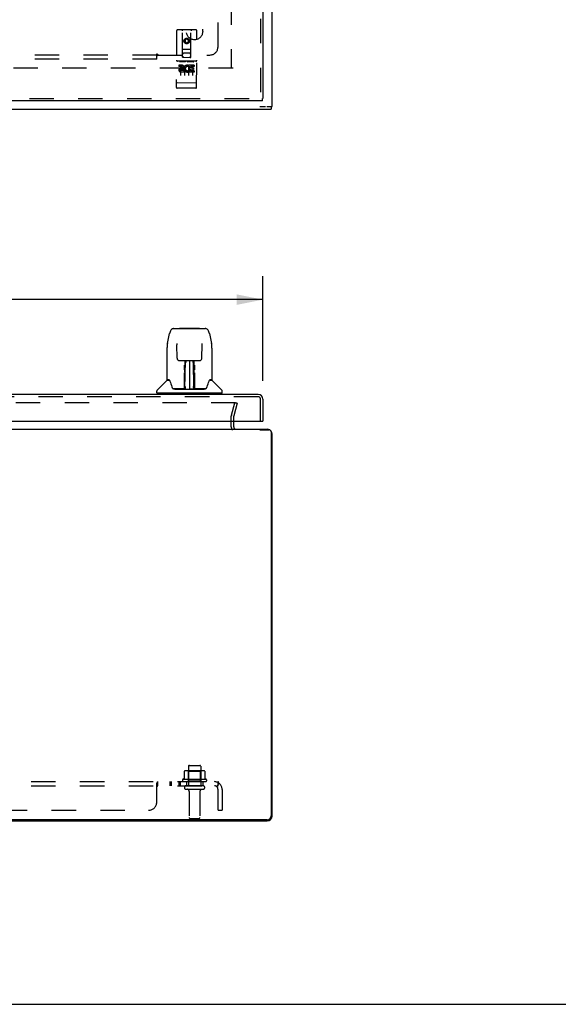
# Model space of a CAD drawing. Header units: inches. Extents: x 0 to 136, y 0 to 88.
# Tile 3 of 14: x 51 to 68, y 0 to 30. Entities that reach past the tile are written whole.
import ezdxf

# ---------------------------------------------------------------- set-up
doc = ezdxf.new("R2010")
doc.units = ezdxf.units.IN
doc.header["$LTSCALE"] = 7.48
doc.header["$MEASUREMENT"] = 0
doc.linetypes.add('HIDDEN', pattern=[0.2, 0.1, -0.1])
doc.layers.get('0').update_dxf_attribs({"linetype": 'CONTINUOUS'})
for name, color, linetype in [('DEFAULT_2', 8, 'HIDDEN'), ('DIMENSIONS', 7, 'CONTINUOUS'), ('DOOR_ASSEMBLY', 7, 'CONTINUOUS'), ('SUBPANEL', 7, 'CONTINUOUS')]:
    doc.layers.add(name, color=color, linetype=linetype)
doc.styles.get("Standard").update_dxf_attribs({"font": 'arial.ttf'})
doc.dimstyles.new('DIMSTYLE_1', dxfattribs={"dimtxt": 0.6, "dimasz": 0.8, "dimexe": 0.09, "dimexo": 0.07, "dimgap": 0.0375, "dimtad": 0, "dimtih": 1, "dimtoh": 1, "dimzin": 4, "dimdsep": 46, "dimtxsty": 'Standard', "dimblk": '_FILLED', "dimblk1": '_FILLED', "dimblk2": '_FILLED', "dimcen": 0.09, "dimadec": 3, "dimazin": 1, "dimtfac": 1, "dimtdec": 3, "dimtofl": 0, "dimtmove": 0, "dimatfit": 3, "dimldrblk": '_FILLED', "dimfxl": 0, "dimtolj": 1, "dimtzin": 4, "dimarcsym": 0})

# ---------------------------------------------------------------- blocks, each defined once
blk = doc.blocks.new('_FILLED')
at = {"color": 0, "linetype": 'ByBlock'}
blk.add_solid([(0, 0), (-1, 0.2), (-1, -0.2)], dxfattribs=at)
blk = doc.blocks.new('*D6')
at = {"layer": 'DIMENSIONS', "color": 2, "linetype": 'Continuous'}
for p, q in [((34.876, 19.105), (34.876, 22.312)), ((58.501, 19.105), (58.501, 22.312)), ((34.876, 21.592), (43.968, 21.592)), ((58.501, 21.592), (49.409, 21.592))]:
    blk.add_line(p, q, dxfattribs=at)
at = {"layer": 'DIMENSIONS', "color": 2, "linetype": 'Continuous', "xscale": 0.8, "yscale": 0.8, "zscale": 0.8, "rotation": 180}
blk.add_blockref('_FILLED', (34.876, 21.592), dxfattribs=at)
at = {"layer": 'DIMENSIONS', "color": 2, "linetype": 'Continuous', "xscale": 0.8, "yscale": 0.8, "zscale": 0.8}
blk.add_blockref('_FILLED', (58.501, 21.592), dxfattribs=at)
at = {"layer": 'DIMENSIONS', "color": 2, "linetype": 'Continuous', "insert": (46.688, 21.892), "char_height": 0.6, "width": 4.84015, "attachment_point": 2, "line_spacing_factor": 0.9}
blk.add_mtext('23.63 DOOR', dxfattribs=at)

msp = doc.modelspace()

# ---------------------------------------------------------------- linework, layer by layer
at = {"color": 3, "linetype": 'Continuous'}
for p, q in [((58.781, 27.506), (58.781, 63.356)), ((34.806, 27.431), (58.756, 27.431)), ((57.606, 17.692), (57.606, 17.865)), ((34.926, 17.622), (58.636, 17.622)), ((58.403, 17.602), (58.696, 17.602)), ((58.756, 17.542), (58.756, 5.777)), ((58.781, 5.767), (58.781, 17.477)), ((34.926, 5.622), (58.636, 5.622)), ((58.631, 5.652), (34.931, 5.652))]:
    msp.add_line(p, q, dxfattribs=at)
at = {"color": 7, "linetype": 'Continuous'}
for p, q in [((58.403, 27.506), (58.585, 27.506)), ((58.626, 27.506), (58.781, 27.506)), ((58.756, 27.506), (58.756, 27.431)), ((58.41, 17.602), (58.41, 17.622)), ((0, 0), (136, 0))]:
    msp.add_line(p, q, dxfattribs=at)
at = {"color": 3, "linetype": 'Continuous'}
for centre, radius, start, end in [((57.676, 17.692), 0.07, 180, 270), ((58.636, 17.477), 0.145, 57.5148, 90), ((58.696, 17.542), 0.06, 0, 90), ((58.636, 17.477), 0.145, 0, 37.1018), ((58.631, 5.777), 0.125, 270, 360), ((58.636, 5.767), 0.145, 270, 360)]:
    msp.add_arc(centre, radius, start, end, dxfattribs=at)
at = {"layer": 'DEFAULT_2', "color": 8, "linetype": 'HIDDEN'}
for p, q in [((57.531, 62.178), (57.531, 28.684)), ((57.586, 28.681), (35.976, 28.681)), ((57.664, 18.435), (35.899, 18.435)), ((57.535, 18.05), (57.638, 18.435)), ((57.711, 18.415), (57.608, 18.031)), ((57.711, 18.415), (57.638, 18.435)), ((57.531, 17.692), (57.531, 18.021)), ((57.606, 17.865), (57.606, 18.021)), ((56.219, 7.292), (56.219, 6.697)), ((56.249, 7.322), (56.564, 7.322)), ((56.594, 7.292), (56.594, 6.697)), ((56.088, 7.137), (56.088, 6.919)), ((56.662, 7.158), (56.151, 7.158)), ((56.223, 7.138), (56.203, 7.158)), ((56.59, 7.138), (56.223, 7.138)), ((56.223, 6.842), (56.223, 7.138)), ((56.59, 7.138), (56.61, 7.158)), ((56.59, 6.842), (56.59, 7.138)), ((56.725, 7.137), (56.725, 6.919)), ((56.762, 6.892), (56.051, 6.892)), ((56.072, 6.822), (56.741, 6.822)), ((56.664, 6.697), (56.149, 6.697)), ((56.223, 6.842), (56.203, 6.822)), ((56.59, 6.842), (56.223, 6.842)), ((56.59, 6.842), (56.61, 6.822)), ((56.664, 6.587), (56.149, 6.587)), ((56.241, 6.525), (56.241, 5.727)), ((56.571, 6.525), (56.571, 5.727)), ((56.271, 5.697), (56.541, 5.697))]:
    msp.add_line(p, q, dxfattribs=at)
for points in [[(57.664, 18.435), (57.666, 18.435), (57.668, 18.434), (57.669, 18.434), (57.671, 18.433), (57.673, 18.433), (57.674, 18.432), (57.676, 18.431), (57.677, 18.43), (57.678, 18.429), (57.68, 18.427), (57.681, 18.426), (57.682, 18.424), (57.682, 18.423), (57.683, 18.421), (57.683, 18.419), (57.684, 18.418), (57.684, 18.416), (57.684, 18.415)], [(57.684, 18.415), (57.684, 18.414), (57.684, 18.412), (57.683, 18.411)], [(56.094, 7.146), (56.092, 7.145), (56.091, 7.144), (56.09, 7.143), (56.089, 7.142), (56.088, 7.14), (56.088, 7.138), (56.088, 7.137)], [(56.719, 7.146), (56.721, 7.145), (56.722, 7.144), (56.723, 7.143), (56.724, 7.142), (56.725, 7.14), (56.725, 7.138), (56.725, 7.137)], [(56.088, 6.919), (56.088, 6.917), (56.087, 6.916), (56.087, 6.915), (56.087, 6.914), (56.086, 6.914), (56.086, 6.913), (56.086, 6.913), (56.085, 6.912), (56.085, 6.912), (56.085, 6.912), (56.084, 6.911), (56.084, 6.911), (56.084, 6.911), (56.083, 6.911), (56.083, 6.91), (56.083, 6.91), (56.083, 6.91), (56.082, 6.91)], [(56.731, 6.91), (56.73, 6.91), (56.73, 6.91), (56.73, 6.91), (56.73, 6.911), (56.729, 6.911), (56.729, 6.911), (56.729, 6.911), (56.728, 6.912), (56.728, 6.912), (56.728, 6.912), (56.727, 6.913), (56.727, 6.913), (56.727, 6.914), (56.726, 6.914), (56.726, 6.915), (56.726, 6.916), (56.725, 6.917), (56.725, 6.919)]]:
    msp.add_lwpolyline(points, dxfattribs=at)
for centre, radius, start, end in [((57.646, 18.021), 0.115, 165, 180), ((57.646, 18.021), 0.04, 165, 180), ((57.676, 17.692), 0.145, 180, 223.5261), ((56.249, 7.292), 0.03, 90, 180), ((56.564, 7.292), 0.03, 0, 90), ((56.151, 7.017), 0.141, 90, 113.95), ((56.662, 7.017), 0.141, 66.05, 90), ((56.072, 6.861), 0.0384, 124.4497, 270), ((56.406, 6.292), 0.698, 117.6814, 120.6631), ((56.149, 6.642), 0.055, 90, 270), ((56.664, 6.642), 0.055, 270, 90), ((56.406, 6.292), 0.698, 59.3369, 62.3186), ((56.741, 6.861), 0.0384, 270, 55.5503), ((56.179, 6.525), 0.0625, 0, 90), ((56.634, 6.525), 0.0625, 90, 180), ((56.271, 5.727), 0.03, 180, 270), ((56.541, 5.727), 0.03, 270, 360)]:
    msp.add_arc(centre, radius, start, end, dxfattribs=at)
at = {"layer": 'DOOR_ASSEMBLY', "color": 8, "linetype": 'HIDDEN'}
for p, q in [((58.426, 63.106), (58.426, 27.756)), ((56.038, 29.018), (56.12, 43.651)), ((56.288, 29.016), (56.37, 43.65)), ((55.855, 29.829), (55.846, 28.104)), ((56.451, 29.855), (55.886, 29.858)), ((56.037, 29.018), (56.038, 29.828)), ((56.167, 29.589), (56.104, 29.554)), ((56.167, 29.578), (56.114, 29.548)), ((56.229, 29.553), (56.167, 29.589)), ((56.167, 29.589), (56.167, 29.578)), ((56.219, 29.547), (56.167, 29.578)), ((56.29, 29.016), (56.298, 29.826)), ((56.471, 28.1), (56.48, 29.825)), ((56.037, 29.268), (56.292, 29.266)), ((56.104, 29.554), (56.114, 29.548)), ((56.104, 29.554), (56.104, 29.481)), ((56.104, 29.481), (56.114, 29.487)), ((56.104, 29.481), (56.166, 29.445)), ((56.114, 29.548), (56.114, 29.487)), ((56.114, 29.487), (56.166, 29.457)), ((56.166, 29.457), (56.219, 29.487)), ((56.166, 29.445), (56.229, 29.481)), ((56.166, 29.445), (56.166, 29.457)), ((56.229, 29.553), (56.219, 29.547)), ((56.219, 29.487), (56.219, 29.547)), ((56.229, 29.481), (56.219, 29.487)), ((56.229, 29.481), (56.229, 29.553)), ((56.037, 29.018), (56.058, 29.018)), ((56.058, 29.018), (56.268, 29.016)), ((56.249, 29.141), (56.079, 29.142)), ((56.268, 29.016), (56.29, 29.016)), ((56.445, 28.898), (55.88, 28.902)), ((56.018, 28.779), (55.925, 28.779)), ((55.925, 28.779), (55.925, 28.737)), ((56.017, 28.736), (55.925, 28.737)), ((55.952, 28.885), (56.124, 28.884)), ((55.975, 28.77), (55.973, 28.464)), ((56.021, 28.693), (55.975, 28.693)), ((56.1, 28.769), (56.098, 28.463)), ((56.202, 28.884), (56.374, 28.883)), ((56.225, 28.769), (56.223, 28.463)), ((56.238, 28.742), (56.225, 28.723)), ((56.234, 28.767), (56.238, 28.765)), ((56.238, 28.742), (56.237, 28.564)), ((56.394, 28.777), (56.238, 28.778)), ((56.238, 28.778), (56.238, 28.765)), ((56.394, 28.734), (56.28, 28.735)), ((56.28, 28.735), (56.28, 28.691)), ((56.372, 28.691), (56.28, 28.691)), ((56.35, 28.768), (56.348, 28.462)), ((56.372, 28.691), (56.372, 28.648)), ((56.394, 28.777), (56.394, 28.734)), ((56.017, 28.652), (55.988, 28.652)), ((56.081, 28.608), (55.988, 28.608)), ((56.08, 28.565), (55.988, 28.566)), ((56.081, 28.608), (56.08, 28.565)), ((56.213, 28.613), (56.229, 28.573)), ((56.393, 28.563), (56.237, 28.564)), ((56.372, 28.648), (56.28, 28.649)), ((56.28, 28.649), (56.28, 28.606)), ((56.393, 28.606), (56.28, 28.606)), ((56.393, 28.606), (56.393, 28.563)), ((55.864, 28.232), (55.863, 28.232)), ((55.865, 28.232), (55.864, 28.232)), ((55.866, 28.232), (55.865, 28.232)), ((55.865, 28.232), (55.865, 28.232)), ((55.867, 28.232), (55.866, 28.232)), ((55.868, 28.232), (55.867, 28.232)), ((55.869, 28.232), (55.868, 28.232)), ((55.87, 28.232), (55.869, 28.232)), ((55.871, 28.232), (55.87, 28.232)), ((55.87, 28.232), (55.87, 28.232)), ((55.872, 28.232), (55.871, 28.232)), ((55.873, 28.232), (55.872, 28.232)), ((55.874, 28.232), (55.873, 28.232)), ((55.875, 28.232), (55.874, 28.232)), ((55.874, 28.232), (55.874, 28.232)), ((55.876, 28.232), (55.875, 28.232)), ((55.877, 28.232), (55.876, 28.232)), ((56.441, 28.07), (55.876, 28.074)), ((56.442, 28.228), (55.877, 28.232)), ((56.442, 28.228), (56.443, 28.228)), ((56.443, 28.228), (56.444, 28.228)), ((56.444, 28.228), (56.445, 28.228)), ((56.445, 28.228), (56.446, 28.228)), ((56.445, 28.228), (56.445, 28.228)), ((56.446, 28.228), (56.447, 28.228)), ((56.447, 28.228), (56.448, 28.228)), ((56.448, 28.228), (56.449, 28.229)), ((56.449, 28.229), (56.45, 28.229)), ((56.449, 28.229), (56.449, 28.229)), ((56.45, 28.229), (56.451, 28.229)), ((56.451, 28.229), (56.452, 28.229)), ((56.452, 28.229), (56.453, 28.229)), ((56.453, 28.229), (56.454, 28.229)), ((56.453, 28.229), (56.453, 28.229)), ((56.454, 28.229), (56.455, 28.229)), ((56.455, 28.229), (56.456, 28.229)), ((34.889, 27.756), (58.488, 27.756)), ((58.356, 18.615), (35.021, 18.615)), ((58.426, 17.865), (58.426, 18.545))]:
    msp.add_line(p, q, dxfattribs=at)
at = {"layer": 'DOOR_ASSEMBLY', "color": 3, "linetype": 'Continuous'}
for p, q in [((58.501, 63.106), (58.501, 27.756)), ((58.488, 27.681), (34.889, 27.681)), ((58.356, 18.69), (35.021, 18.69)), ((58.501, 18.545), (58.501, 17.865)), ((34.904, 17.865), (58.473, 17.865))]:
    msp.add_line(p, q, dxfattribs=at)
at = {"layer": 'DOOR_ASSEMBLY', "color": 7, "linetype": 'Continuous'}
for p, q in [((58.501, 27.756), (58.488, 27.756)), ((58.488, 27.681), (58.488, 27.756)), ((55.577, 20.246), (55.642, 20.551)), ((55.642, 20.551), (55.642, 20.551)), ((55.766, 20.706), (56.736, 20.706)), ((55.958, 20.713), (56.544, 20.713)), ((56.86, 20.551), (56.925, 20.246)), ((55.863, 20.241), (55.863, 20.238)), ((55.863, 20.238), (55.863, 20.233)), ((55.863, 20.233), (55.864, 20.227)), ((55.864, 20.227), (55.864, 20.22)), ((55.864, 20.22), (55.864, 20.212)), ((56.631, 19.799), (56.638, 20.219)), ((56.638, 20.225), (56.639, 20.231)), ((56.638, 20.219), (56.638, 20.225)), ((55.562, 20.102), (55.562, 19.139)), ((55.562, 20.102), (55.562, 20.102)), ((55.871, 19.799), (55.864, 20.212)), ((56.94, 20.102), (56.94, 19.139)), ((55.951, 19.722), (56.011, 19.722)), ((56.052, 19.722), (56.45, 19.722)), ((56.111, 19.722), (56.108, 19.368)), ((56.113, 18.863), (56.128, 19.722)), ((56.137, 19.718), (56.136, 19.669)), ((56.137, 19.722), (56.137, 19.718)), ((56.251, 19.722), (56.251, 18.852)), ((56.366, 19.669), (56.365, 19.722)), ((56.389, 18.863), (56.374, 19.722)), ((56.394, 19.358), (56.391, 19.722)), ((56.49, 19.722), (56.551, 19.722)), ((56.108, 19.368), (56.108, 19.463)), ((56.108, 19.368), (56.108, 19.353)), ((56.108, 19.353), (56.108, 19.34)), ((56.108, 19.34), (56.11, 19.34)), ((56.124, 19.485), (56.109, 19.485)), ((56.109, 19.479), (56.124, 19.479)), ((56.11, 19.34), (56.109, 19.263)), ((56.393, 19.485), (56.378, 19.485)), ((56.378, 19.479), (56.393, 19.479)), ((56.392, 19.34), (56.393, 19.263)), ((56.394, 19.348), (56.394, 19.358)), ((56.394, 19.344), (56.394, 19.358)), ((56.394, 19.34), (56.394, 19.348)), ((56.394, 19.321), (56.394, 19.344)), ((55.553, 19.115), (55.259, 18.82)), ((55.63, 19.131), (55.57, 19.131)), ((55.574, 19.123), (55.636, 19.123)), ((55.634, 19.127), (55.634, 19.127)), ((56.097, 18.875), (56.1, 19.197)), ((56.107, 19.17), (56.099, 19.17)), ((56.104, 18.875), (56.107, 19.17)), ((56.108, 18.916), (56.109, 19.008)), ((56.109, 19.263), (56.109, 19.263)), ((56.109, 19.252), (56.109, 19.263)), ((56.111, 19.256), (56.109, 19.256)), ((56.109, 19.253), (56.117, 19.253)), ((56.109, 19.247), (56.109, 19.252)), ((56.109, 19.246), (56.109, 19.247)), ((56.109, 19.245), (56.109, 19.246)), ((56.109, 19.244), (56.109, 19.245)), ((56.109, 19.244), (56.109, 19.244)), ((56.109, 19.008), (56.109, 19.243)), ((56.385, 19.253), (56.393, 19.253)), ((56.393, 19.256), (56.391, 19.256)), ((56.393, 19.263), (56.393, 19.261)), ((56.393, 19.261), (56.393, 19.25)), ((56.393, 19.25), (56.393, 19.247)), ((56.393, 19.247), (56.393, 19.245)), ((56.393, 19.008), (56.393, 19.243)), ((56.393, 19.008), (56.394, 18.916)), ((56.395, 19.17), (56.398, 18.875)), ((56.864, 19.12), (56.868, 19.127)), ((56.866, 19.123), (56.928, 19.123)), ((56.868, 19.127), (56.868, 19.127)), ((56.872, 19.131), (56.872, 19.131)), ((56.932, 19.131), (56.872, 19.131)), ((56.949, 19.115), (57.243, 18.82)), ((55.247, 18.737), (55.247, 18.792)), ((57.247, 18.729), (55.255, 18.729)), ((55.306, 18.729), (55.306, 18.69)), ((55.712, 18.919), (55.712, 18.919)), ((56.098, 18.855), (55.765, 18.855)), ((55.787, 18.848), (56.715, 18.848)), ((56.1, 18.856), (56.098, 18.855)), ((56.103, 18.857), (56.103, 18.855)), ((56.106, 18.868), (56.107, 18.87)), ((56.106, 18.867), (56.106, 18.868)), ((56.106, 18.866), (56.106, 18.867)), ((56.106, 18.865), (56.106, 18.866)), ((56.107, 18.893), (56.108, 18.916)), ((56.107, 18.887), (56.107, 18.893)), ((56.107, 18.887), (56.107, 18.863)), ((56.107, 18.877), (56.107, 18.887)), ((56.107, 18.87), (56.107, 18.877)), ((56.113, 18.852), (56.117, 18.849)), ((56.123, 18.93), (56.115, 18.93)), ((56.117, 18.855), (56.116, 18.855)), ((56.123, 18.93), (56.122, 18.854)), ((56.122, 18.854), (56.251, 18.852)), ((56.38, 18.854), (56.251, 18.852)), ((56.387, 18.93), (56.379, 18.93)), ((56.38, 18.854), (56.379, 18.93)), ((56.386, 18.855), (56.385, 18.855)), ((56.394, 18.916), (56.394, 18.913)), ((56.394, 18.913), (56.395, 18.892)), ((56.395, 18.892), (56.395, 18.876)), ((56.395, 18.863), (56.395, 18.887)), ((56.395, 18.876), (56.395, 18.874)), ((56.395, 18.874), (56.395, 18.871)), ((56.395, 18.871), (56.395, 18.869)), ((56.395, 18.869), (56.396, 18.867)), ((56.395, 18.863), (56.395, 18.861)), ((56.396, 18.867), (56.396, 18.866)), ((56.396, 18.866), (56.396, 18.865)), ((56.396, 18.865), (56.396, 18.865)), ((56.399, 18.855), (56.399, 18.857)), ((56.399, 18.857), (56.4, 18.857)), ((56.401, 18.85), (56.401, 18.852)), ((56.737, 18.855), (56.404, 18.855)), ((56.79, 18.919), (56.79, 18.919)), ((57.196, 18.729), (57.196, 18.69)), ((57.255, 18.737), (57.255, 18.792)), ((58.473, 17.865), (58.501, 17.865))]:
    msp.add_line(p, q, dxfattribs=at)
at = {"layer": 'DOOR_ASSEMBLY', "color": 8, "linetype": 'HIDDEN'}
for points in [[(55.945, 28.884), (55.945, 28.884), (55.945, 28.884), (55.945, 28.884), (55.946, 28.884), (55.946, 28.884), (55.946, 28.884), (55.946, 28.884), (55.946, 28.884), (55.946, 28.884), (55.946, 28.884), (55.946, 28.884), (55.946, 28.884), (55.947, 28.884), (55.947, 28.884), (55.947, 28.885), (55.947, 28.885), (55.947, 28.885), (55.947, 28.885), (55.947, 28.885), (55.947, 28.885), (55.947, 28.885), (55.948, 28.885), (55.948, 28.885), (55.948, 28.885), (55.948, 28.885), (55.948, 28.885), (55.948, 28.885), (55.949, 28.885), (55.949, 28.885), (55.949, 28.885), (55.949, 28.885), (55.949, 28.885), (55.949, 28.885), (55.949, 28.885), (55.95, 28.885), (55.95, 28.885), (55.95, 28.885), (55.95, 28.885), (55.95, 28.885), (55.951, 28.885), (55.951, 28.885), (55.951, 28.885), (55.951, 28.885), (55.951, 28.885), (55.952, 28.885)], [(56.124, 28.884), (56.124, 28.884), (56.124, 28.884), (56.124, 28.884), (56.124, 28.884), (56.125, 28.884), (56.125, 28.884), (56.125, 28.884), (56.125, 28.884), (56.125, 28.884), (56.126, 28.884), (56.126, 28.884), (56.126, 28.884), (56.126, 28.884), (56.126, 28.884), (56.126, 28.884), (56.127, 28.884), (56.127, 28.884), (56.127, 28.884), (56.127, 28.884), (56.127, 28.884), (56.127, 28.884), (56.128, 28.884), (56.128, 28.884), (56.128, 28.884), (56.128, 28.884), (56.128, 28.884), (56.128, 28.884), (56.128, 28.884), (56.128, 28.884), (56.129, 28.884), (56.129, 28.884), (56.129, 28.883), (56.129, 28.883), (56.129, 28.883), (56.129, 28.883), (56.129, 28.883), (56.129, 28.883), (56.129, 28.883), (56.13, 28.883), (56.13, 28.883), (56.13, 28.883), (56.13, 28.883), (56.13, 28.883), (56.13, 28.883), (56.13, 28.883), (56.13, 28.883)], [(56.195, 28.883), (56.195, 28.883), (56.195, 28.883), (56.195, 28.883), (56.196, 28.883), (56.196, 28.883), (56.196, 28.883), (56.196, 28.883), (56.196, 28.883), (56.196, 28.883), (56.196, 28.883), (56.196, 28.883), (56.196, 28.883), (56.197, 28.883), (56.197, 28.883), (56.197, 28.883), (56.197, 28.883), (56.197, 28.883), (56.197, 28.883), (56.197, 28.883), (56.197, 28.883), (56.197, 28.883), (56.198, 28.883), (56.198, 28.883), (56.198, 28.883), (56.198, 28.883), (56.198, 28.883), (56.198, 28.883), (56.199, 28.884), (56.199, 28.884), (56.199, 28.884), (56.199, 28.884), (56.199, 28.884), (56.199, 28.884), (56.199, 28.884), (56.2, 28.884), (56.2, 28.884), (56.2, 28.884), (56.2, 28.884), (56.2, 28.884), (56.201, 28.884), (56.201, 28.884), (56.201, 28.884), (56.201, 28.884), (56.201, 28.884), (56.202, 28.884)], [(56.374, 28.883), (56.374, 28.883), (56.374, 28.883), (56.374, 28.883), (56.374, 28.883), (56.375, 28.883), (56.375, 28.883), (56.375, 28.883), (56.375, 28.883), (56.375, 28.883), (56.376, 28.883), (56.376, 28.883), (56.376, 28.883), (56.376, 28.883), (56.376, 28.883), (56.376, 28.883), (56.377, 28.883), (56.377, 28.883), (56.377, 28.883), (56.377, 28.882), (56.377, 28.882), (56.377, 28.882), (56.378, 28.882), (56.378, 28.882), (56.378, 28.882), (56.378, 28.882), (56.378, 28.882), (56.378, 28.882), (56.378, 28.882), (56.378, 28.882), (56.379, 28.882), (56.379, 28.882), (56.379, 28.882), (56.379, 28.882), (56.379, 28.882), (56.379, 28.882), (56.379, 28.882), (56.379, 28.882), (56.379, 28.882), (56.38, 28.882), (56.38, 28.882), (56.38, 28.882), (56.38, 28.882), (56.38, 28.882), (56.38, 28.882), (56.38, 28.882), (56.38, 28.882)], [(55.863, 28.232), (55.862, 28.232), (55.862, 28.233), (55.862, 28.233), (55.861, 28.233), (55.861, 28.233), (55.861, 28.233), (55.86, 28.233), (55.86, 28.233), (55.86, 28.233), (55.859, 28.233), (55.859, 28.233), (55.859, 28.233), (55.858, 28.233), (55.858, 28.233), (55.858, 28.233), (55.857, 28.233), (55.857, 28.233), (55.857, 28.234), (55.856, 28.234), (55.856, 28.234), (55.856, 28.234), (55.855, 28.234), (55.855, 28.234), (55.855, 28.234), (55.855, 28.234), (55.854, 28.234), (55.854, 28.234), (55.854, 28.234), (55.853, 28.234), (55.853, 28.234), (55.853, 28.235), (55.853, 28.235), (55.852, 28.235), (55.852, 28.235), (55.852, 28.235), (55.852, 28.235), (55.851, 28.235), (55.851, 28.235), (55.851, 28.235), (55.851, 28.235), (55.851, 28.235), (55.85, 28.236), (55.85, 28.236), (55.85, 28.236), (55.85, 28.236), (55.85, 28.236), (55.849, 28.236), (55.849, 28.236), (55.849, 28.236), (55.849, 28.236), (55.849, 28.236), (55.849, 28.236), (55.848, 28.237), (55.848, 28.237), (55.848, 28.237), (55.848, 28.237), (55.848, 28.237), (55.848, 28.237), (55.848, 28.237), (55.848, 28.237), (55.847, 28.237), (55.847, 28.237), (55.847, 28.238), (55.847, 28.238), (55.847, 28.238), (55.847, 28.238), (55.847, 28.238), (55.847, 28.238), (55.847, 28.238), (55.847, 28.238), (55.847, 28.238), (55.847, 28.238), (55.847, 28.239), (55.847, 28.239), (55.847, 28.239), (55.847, 28.239), (55.847, 28.239), (55.847, 28.239)], [(56.456, 28.229), (56.456, 28.229), (56.456, 28.229), (56.457, 28.229), (56.457, 28.229), (56.458, 28.229), (56.458, 28.229), (56.458, 28.23), (56.459, 28.23), (56.459, 28.23), (56.459, 28.23), (56.46, 28.23), (56.46, 28.23), (56.46, 28.23), (56.461, 28.23), (56.461, 28.23), (56.461, 28.23), (56.462, 28.23), (56.462, 28.23), (56.462, 28.23), (56.462, 28.23), (56.463, 28.23), (56.463, 28.231), (56.463, 28.231), (56.464, 28.231), (56.464, 28.231), (56.464, 28.231), (56.465, 28.231), (56.465, 28.231), (56.465, 28.231), (56.465, 28.231), (56.466, 28.231), (56.466, 28.231), (56.466, 28.231), (56.466, 28.231), (56.467, 28.232), (56.467, 28.232), (56.467, 28.232), (56.467, 28.232), (56.467, 28.232), (56.468, 28.232), (56.468, 28.232), (56.468, 28.232), (56.468, 28.232), (56.468, 28.232), (56.469, 28.232), (56.469, 28.233), (56.469, 28.233), (56.469, 28.233), (56.469, 28.233), (56.469, 28.233), (56.47, 28.233), (56.47, 28.233), (56.47, 28.233), (56.47, 28.233), (56.47, 28.233), (56.47, 28.233), (56.47, 28.234), (56.471, 28.234), (56.471, 28.234), (56.471, 28.234), (56.471, 28.234), (56.471, 28.234), (56.471, 28.234), (56.471, 28.234), (56.471, 28.234), (56.471, 28.234), (56.471, 28.235), (56.471, 28.235), (56.471, 28.235), (56.471, 28.235), (56.472, 28.235), (56.472, 28.235), (56.472, 28.235), (56.472, 28.235), (56.472, 28.235), (56.472, 28.236), (56.472, 28.236)]]:
    msp.add_lwpolyline(points, dxfattribs=at)
at = {"layer": 'DOOR_ASSEMBLY', "color": 7, "linetype": 'Continuous'}
for points in [[(55.766, 20.706), (55.763, 20.706), (55.75, 20.704), (55.737, 20.701), (55.724, 20.696), (55.713, 20.689), (55.703, 20.681), (55.693, 20.672), (55.685, 20.662), (55.678, 20.652), (55.672, 20.641), (55.666, 20.628), (55.66, 20.615), (55.655, 20.6), (55.65, 20.583), (55.645, 20.564), (55.642, 20.551)], [(56.86, 20.551), (56.857, 20.564), (56.852, 20.583), (56.847, 20.6), (56.842, 20.615), (56.836, 20.629), (56.83, 20.641), (56.823, 20.652), (56.816, 20.663), (56.808, 20.673), (56.799, 20.682), (56.788, 20.689), (56.777, 20.696), (56.765, 20.701), (56.752, 20.704), (56.738, 20.706), (56.736, 20.706)], [(55.577, 20.246), (55.571, 20.215), (55.566, 20.176), (55.563, 20.136), (55.562, 20.102)], [(55.863, 20.245), (55.863, 20.245), (55.863, 20.245), (55.863, 20.245), (55.863, 20.244), (55.863, 20.243), (55.863, 20.241)], [(56.639, 20.231), (56.639, 20.236), (56.639, 20.238), (56.639, 20.24), (56.639, 20.242), (56.639, 20.243), (56.639, 20.244), (56.639, 20.245), (56.639, 20.245)], [(56.94, 20.102), (56.939, 20.136), (56.936, 20.176), (56.931, 20.216), (56.925, 20.246)], [(55.871, 19.799), (55.871, 19.793), (55.873, 19.782), (55.877, 19.771), (55.882, 19.761), (55.888, 19.752), (55.896, 19.743), (55.904, 19.736), (55.914, 19.73), (55.924, 19.726), (55.935, 19.723), (55.945, 19.722), (55.95, 19.722)], [(56.012, 19.722), (56.021, 19.722), (56.032, 19.722), (56.043, 19.722), (56.052, 19.722)], [(56.45, 19.722), (56.459, 19.722), (56.47, 19.722), (56.481, 19.722), (56.49, 19.722)], [(56.552, 19.722), (56.558, 19.722), (56.569, 19.723), (56.579, 19.727), (56.589, 19.731), (56.599, 19.737), (56.607, 19.745), (56.615, 19.753), (56.621, 19.762), (56.626, 19.773), (56.629, 19.783), (56.631, 19.794), (56.631, 19.799)], [(56.1, 19.443), (56.101, 19.463), (56.101, 19.482), (56.101, 19.5), (56.101, 19.519), (56.101, 19.536), (56.101, 19.553), (56.101, 19.568), (56.101, 19.582)], [(56.1, 19.197), (56.1, 19.222), (56.1, 19.248), (56.1, 19.272), (56.1, 19.294), (56.1, 19.316), (56.1, 19.335), (56.1, 19.352)], [(56.109, 19.588), (56.109, 19.587), (56.108, 19.585), (56.107, 19.584), (56.105, 19.583), (56.103, 19.583), (56.101, 19.582)], [(56.109, 19.588), (56.109, 19.573), (56.109, 19.557), (56.109, 19.54), (56.109, 19.521), (56.109, 19.503), (56.109, 19.483), (56.108, 19.463)], [(56.108, 19.348), (56.108, 19.347), (56.109, 19.344), (56.11, 19.34)], [(56.392, 19.34), (56.392, 19.343), (56.394, 19.347), (56.394, 19.348)], [(56.394, 19.368), (56.394, 19.463), (56.393, 19.483), (56.393, 19.503), (56.393, 19.521), (56.393, 19.54), (56.393, 19.557), (56.393, 19.573), (56.393, 19.588)], [(56.395, 19.224), (56.395, 19.25), (56.395, 19.275), (56.394, 19.299), (56.394, 19.321)], [(56.401, 19.582), (56.401, 19.568), (56.401, 19.553), (56.401, 19.536), (56.401, 19.519), (56.401, 19.5), (56.401, 19.482), (56.401, 19.463), (56.402, 19.443)], [(56.402, 19.352), (56.402, 19.335), (56.402, 19.316), (56.402, 19.294), (56.402, 19.272), (56.402, 19.248), (56.402, 19.222), (56.402, 19.197), (56.405, 18.875)], [(55.63, 19.131), (55.63, 19.131), (55.63, 19.131), (55.63, 19.131)], [(55.63, 19.131), (55.631, 19.131), (55.632, 19.13), (55.632, 19.129), (55.633, 19.128)], [(55.633, 19.128), (55.632, 19.129), (55.632, 19.13), (55.632, 19.13), (55.632, 19.131), (55.632, 19.131)], [(55.639, 19.123), (55.638, 19.124), (55.636, 19.126), (55.635, 19.127), (55.634, 19.128), (55.633, 19.128)], [(55.633, 19.128), (55.633, 19.128), (55.634, 19.127)], [(55.634, 19.127), (55.638, 19.12), (55.652, 19.092), (55.666, 19.056), (55.682, 19.014), (55.698, 18.966), (55.712, 18.919)], [(56.109, 19.244), (56.109, 19.244), (56.109, 19.244)], [(56.393, 19.245), (56.393, 19.245), (56.393, 19.244), (56.393, 19.244)], [(56.395, 19.17), (56.395, 19.198), (56.395, 19.224)], [(56.79, 18.919), (56.804, 18.965), (56.819, 19.012), (56.835, 19.055), (56.85, 19.091), (56.864, 19.12)], [(56.869, 19.128), (56.868, 19.128), (56.867, 19.127), (56.866, 19.126), (56.864, 19.124), (56.863, 19.123)], [(56.868, 19.127), (56.869, 19.128), (56.869, 19.128)], [(56.869, 19.128), (56.869, 19.129), (56.87, 19.13), (56.871, 19.131), (56.872, 19.131)], [(56.87, 19.131), (56.87, 19.131), (56.87, 19.13), (56.87, 19.13), (56.87, 19.129), (56.869, 19.128)], [(55.712, 18.919), (55.715, 18.91), (55.72, 18.898), (55.725, 18.887), (55.73, 18.879), (55.735, 18.871)], [(55.735, 18.871), (55.741, 18.865), (55.748, 18.86), (55.755, 18.857), (55.763, 18.856), (55.765, 18.855)], [(56.096, 18.855), (56.098, 18.856), (56.1, 18.856), (56.102, 18.858), (56.103, 18.859), (56.104, 18.861), (56.104, 18.863)], [(56.1, 18.852), (56.099, 18.852), (56.099, 18.852), (56.098, 18.852), (56.097, 18.852), (56.097, 18.851), (56.096, 18.85)], [(56.106, 18.863), (56.106, 18.861), (56.105, 18.859), (56.104, 18.858), (56.102, 18.857), (56.1, 18.856), (56.1, 18.856)], [(56.1, 18.856), (56.101, 18.856), (56.102, 18.856), (56.103, 18.857)], [(56.101, 18.852), (56.1, 18.852), (56.1, 18.852), (56.1, 18.852), (56.1, 18.852), (56.1, 18.852), (56.1, 18.852)], [(56.103, 18.857), (56.104, 18.858), (56.105, 18.859), (56.105, 18.86), (56.106, 18.861), (56.106, 18.861), (56.106, 18.862), (56.106, 18.862), (56.106, 18.862), (56.106, 18.863), (56.106, 18.863), (56.106, 18.863), (56.106, 18.863), (56.106, 18.864), (56.106, 18.864), (56.106, 18.864), (56.106, 18.865), (56.106, 18.865)], [(56.103, 18.857), (56.105, 18.858), (56.106, 18.859)], [(56.106, 18.859), (56.107, 18.861), (56.107, 18.863)], [(56.106, 18.859), (56.106, 18.859), (56.107, 18.857), (56.108, 18.856), (56.11, 18.855), (56.111, 18.853), (56.113, 18.852)], [(56.112, 18.856), (56.111, 18.856), (56.111, 18.857), (56.11, 18.857), (56.109, 18.858), (56.108, 18.859), (56.107, 18.86), (56.107, 18.861), (56.107, 18.861)], [(56.116, 18.855), (56.115, 18.855), (56.114, 18.856), (56.113, 18.856), (56.112, 18.856)], [(56.117, 18.849), (56.118, 18.848), (56.118, 18.848)], [(56.384, 18.848), (56.384, 18.848), (56.385, 18.849), (56.389, 18.852)], [(56.389, 18.856), (56.388, 18.856), (56.386, 18.855)], [(56.395, 18.861), (56.395, 18.86), (56.394, 18.859), (56.393, 18.858), (56.392, 18.857), (56.391, 18.857), (56.39, 18.856), (56.389, 18.856)], [(56.389, 18.852), (56.39, 18.853), (56.392, 18.854), (56.393, 18.855), (56.394, 18.856), (56.395, 18.857), (56.395, 18.858), (56.396, 18.859), (56.396, 18.859)], [(56.395, 18.861), (56.396, 18.859), (56.397, 18.858), (56.399, 18.857), (56.399, 18.856)], [(56.396, 18.865), (56.396, 18.864), (56.396, 18.864), (56.396, 18.864), (56.396, 18.864), (56.396, 18.863), (56.396, 18.863), (56.396, 18.863), (56.396, 18.862), (56.396, 18.862), (56.396, 18.862), (56.396, 18.861), (56.396, 18.86), (56.397, 18.859), (56.398, 18.858), (56.399, 18.857)], [(56.398, 18.863), (56.398, 18.861), (56.399, 18.859), (56.4, 18.858), (56.402, 18.857), (56.404, 18.856), (56.406, 18.855)], [(56.4, 18.857), (56.401, 18.856), (56.402, 18.856)], [(56.401, 18.85), (56.401, 18.85), (56.401, 18.849), (56.401, 18.849), (56.401, 18.849), (56.402, 18.849), (56.402, 18.849), (56.403, 18.849), (56.403, 18.849), (56.404, 18.849), (56.405, 18.85), (56.405, 18.85), (56.406, 18.85)], [(56.402, 18.856), (56.403, 18.855), (56.404, 18.855)], [(56.737, 18.855), (56.739, 18.856), (56.747, 18.857), (56.754, 18.86), (56.761, 18.865), (56.766, 18.871)], [(56.766, 18.871), (56.772, 18.878), (56.777, 18.887), (56.782, 18.897), (56.787, 18.91), (56.79, 18.919)]]:
    msp.add_lwpolyline(points, dxfattribs=at)
at = {"layer": 'DOOR_ASSEMBLY', "color": 8, "linetype": 'HIDDEN'}
for radius in [0.085, 0.0845]:
    msp.add_circle((56.166, 29.517), radius, dxfattribs=at)
for centre, radius, start, end in [((55.885, 29.828), 0.03, 89.6802, 179.6802), ((56.008, 29.828), 0.03, 359.6802, 89.6802), ((56.328, 29.826), 0.03, 89.6802, 179.6802), ((56.45, 29.825), 0.03, 359.6802, 89.6802), ((56.079, 29.102), 0.04, 89.6802, 179.6802), ((56.079, 29.057), 0.04, 179.6802, 269.6802), ((56.249, 29.056), 0.04, 269.6802, 359.6802), ((56.249, 29.101), 0.04, 359.6802, 89.6802), ((55.88, 28.932), 0.03, 179.6802, 269.6802), ((55.988, 28.63), 0.0644, 101.9797, 269.7578), ((56.017, 28.715), 0.0635, 269.6802, 89.6802), ((56.017, 28.714), 0.0219, 279.9872, 89.6802), ((56.187, 28.671), 0.107, 63.9439, 293.083), ((56.187, 28.671), 0.0639, 54.5697, 293.0828), ((56.445, 28.928), 0.03, 269.6802, 359.6802), ((55.988, 28.63), 0.0219, 89.5814, 269.6802), ((55.876, 28.104), 0.03, 179.6802, 269.6802), ((56.441, 28.1), 0.03, 269.6802, 359.6802), ((58.356, 18.545), 0.07, 0, 90)]:
    msp.add_arc(centre, radius, start, end, dxfattribs=at)
at = {"layer": 'DOOR_ASSEMBLY', "color": 7, "linetype": 'Continuous'}
for centre, radius, start, end in [((55.958, 20.693), 0.0197, 90, 139.7821), ((56.544, 20.693), 0.0197, 40.2179, 90), ((55.574, 19.094), 0.0295, 90, 135), ((55.57, 19.139), 0.00787, 180, 270), ((56.111, 19.247), 0.00886, 359, 89), ((56.391, 19.247), 0.00886, 91, 181), ((56.928, 19.094), 0.0295, 45, 90), ((56.932, 19.139), 0.00787, 270, 360), ((55.286, 18.792), 0.0394, 135, 180), ((55.255, 18.737), 0.00787, 180, 270), ((56.111, 18.855), 0.00787, 182, 258.8671), ((56.122, 18.863), 0.00886, 179, 269), ((56.122, 18.863), 0.00886, 179.0026, 257.5816), ((56.38, 18.863), 0.00886, 271, 1), ((56.391, 18.855), 0.00787, 281.1329, 358), ((57.216, 18.792), 0.0394, 0, 45), ((57.247, 18.737), 0.00787, 270, 360)]:
    msp.add_arc(centre, radius, start, end, dxfattribs=at)
at = {"layer": 'DOOR_ASSEMBLY', "color": 3, "linetype": 'Continuous'}
msp.add_arc((58.356, 18.545), 0.145, 0, 90, dxfattribs=at)
at = {"layer": 'SUBPANEL', "color": 8, "linetype": 'HIDDEN'}
for p, q in [((57.125, 29.337), (57.125, 30.927)), ((55.25, 29.087), (38.313, 29.087)), ((55.25, 29.048), (55.25, 29.128)), ((55.25, 28.962), (55.25, 29.048)), ((55.267, 29.068), (55.272, 29.073)), ((55.272, 29.073), (55.275, 29.076)), ((55.286, 29.087), (56.875, 29.087)), ((55.25, 28.962), (38.313, 28.962)), ((36.438, 6.822), (57.125, 6.822)), ((36.438, 6.697), (57.125, 6.697)), ((55.25, 6.768), (55.252, 6.77)), ((55.25, 6.197), (55.25, 6.768)), ((55.257, 6.672), (55.259, 6.672)), ((55.271, 6.684), (55.273, 6.687)), ((55.273, 6.814), (55.275, 6.816)), ((55.277, 6.818), (55.278, 6.82)), ((55.283, 6.822), (55.284, 6.822)), ((55.284, 6.697), (55.286, 6.697)), ((55.286, 6.697), (55.286, 6.822)), ((55.647, 6.822), (55.647, 6.697)), ((55.686, 6.822), (55.686, 6.697)), ((55.928, 6.822), (55.928, 6.697)), ((55.967, 6.822), (55.967, 6.697)), ((56.156, 6.822), (56.156, 6.697)), ((56.656, 6.822), (56.656, 6.697)), ((57.164, 6.768), (57.084, 6.672)), ((57.119, 6.73), (57.118, 6.729)), ((57.12, 6.733), (57.119, 6.732)), ((57.119, 6.732), (57.119, 6.73)), ((57.121, 6.737), (57.12, 6.735)), ((57.12, 6.735), (57.12, 6.733)), ((57.122, 6.74), (57.121, 6.738)), ((57.121, 6.738), (57.121, 6.737)), ((57.123, 6.744), (57.122, 6.742)), ((57.122, 6.742), (57.122, 6.741)), ((57.122, 6.741), (57.122, 6.74)), ((57.125, 6.697), (57.125, 6.822)), ((57.125, 6.757), (57.125, 6.757)), ((57.125, 5.947), (57.125, 6.585)), ((57.25, 6.585), (57.25, 5.947)), ((38.563, 5.947), (55, 5.947)), ((57.125, 5.947), (57.25, 5.947))]:
    msp.add_line(p, q, dxfattribs=at)
for points in [[(55.25, 29.128), (55.252, 29.127), (55.253, 29.127), (55.255, 29.126), (55.256, 29.125), (55.257, 29.124), (55.259, 29.123), (55.26, 29.122), (55.261, 29.121), (55.262, 29.12), (55.264, 29.119), (55.265, 29.117), (55.266, 29.116), (55.267, 29.114), (55.269, 29.113), (55.27, 29.111), (55.271, 29.109), (55.272, 29.107), (55.273, 29.105), (55.276, 29.101)], [(55.25, 29.048), (55.252, 29.05), (55.253, 29.052), (55.254, 29.054), (55.256, 29.056), (55.257, 29.058), (55.259, 29.059), (55.26, 29.061), (55.262, 29.062), (55.263, 29.064), (55.264, 29.065), (55.266, 29.067), (55.267, 29.068)], [(55.275, 29.076), (55.277, 29.078), (55.278, 29.079), (55.28, 29.081), (55.282, 29.083), (55.283, 29.084), (55.284, 29.086), (55.286, 29.087)], [(55.276, 29.101), (55.277, 29.099), (55.278, 29.097), (55.279, 29.095), (55.281, 29.093), (55.282, 29.091), (55.283, 29.09), (55.284, 29.088), (55.286, 29.087)], [(55.25, 6.672), (55.252, 6.671), (55.253, 6.671), (55.255, 6.671), (55.256, 6.671), (55.257, 6.672), (55.259, 6.672), (55.26, 6.672), (55.261, 6.673), (55.262, 6.674), (55.264, 6.675), (55.265, 6.676), (55.266, 6.678)], [(55.25, 6.672), (55.252, 6.671), (55.253, 6.671), (55.255, 6.671)], [(55.252, 6.77), (55.253, 6.772), (55.254, 6.774), (55.256, 6.777), (55.257, 6.78), (55.259, 6.783), (55.26, 6.786), (55.262, 6.79)], [(55.253, 6.772), (55.254, 6.774), (55.256, 6.777), (55.257, 6.78), (55.259, 6.783)], [(55.262, 6.79), (55.264, 6.797), (55.266, 6.8), (55.267, 6.803)], [(55.262, 6.674), (55.264, 6.675), (55.265, 6.676), (55.266, 6.678), (55.267, 6.679), (55.269, 6.681)], [(55.267, 6.803), (55.269, 6.806), (55.27, 6.809), (55.272, 6.811), (55.273, 6.814)], [(55.269, 6.681), (55.27, 6.682), (55.271, 6.684)], [(55.273, 6.687), (55.274, 6.689), (55.276, 6.691)], [(55.275, 6.816), (55.277, 6.818), (55.278, 6.82), (55.28, 6.821), (55.282, 6.821), (55.283, 6.822), (55.284, 6.822), (55.286, 6.822)], [(55.276, 6.691), (55.277, 6.692), (55.278, 6.694)], [(55.277, 6.692), (55.278, 6.694), (55.279, 6.695), (55.281, 6.696), (55.282, 6.696), (55.283, 6.697), (55.284, 6.697), (55.286, 6.697)], [(57.084, 6.672), (57.085, 6.671), (57.086, 6.671), (57.086, 6.671), (57.087, 6.671), (57.088, 6.672), (57.089, 6.672), (57.09, 6.672), (57.091, 6.673), (57.092, 6.674), (57.093, 6.675), (57.095, 6.676), (57.096, 6.678), (57.098, 6.679)], [(57.098, 6.679), (57.103, 6.684), (57.105, 6.686), (57.107, 6.687), (57.109, 6.689), (57.111, 6.691), (57.113, 6.692), (57.115, 6.694), (57.117, 6.695), (57.119, 6.696), (57.121, 6.696), (57.122, 6.697), (57.124, 6.697), (57.125, 6.697)], [(57.118, 6.729), (57.118, 6.727), (57.118, 6.726), (57.117, 6.725), (57.117, 6.724), (57.117, 6.724), (57.116, 6.723), (57.116, 6.722), (57.116, 6.721), (57.115, 6.72), (57.115, 6.719), (57.114, 6.718), (57.114, 6.717), (57.114, 6.716), (57.113, 6.715), (57.113, 6.714), (57.113, 6.713), (57.112, 6.713), (57.112, 6.712), (57.112, 6.711), (57.111, 6.71), (57.111, 6.709), (57.11, 6.709), (57.11, 6.708), (57.11, 6.707), (57.109, 6.706), (57.109, 6.706), (57.109, 6.705), (57.108, 6.704), (57.108, 6.703), (57.108, 6.703), (57.107, 6.702), (57.107, 6.701), (57.107, 6.701), (57.106, 6.7), (57.106, 6.699), (57.106, 6.699), (57.105, 6.698), (57.105, 6.698), (57.105, 6.697), (57.104, 6.697), (57.104, 6.696), (57.104, 6.696), (57.103, 6.695), (57.103, 6.695), (57.103, 6.694), (57.103, 6.694), (57.103, 6.694), (57.102, 6.693), (57.102, 6.693)], [(57.102, 6.693), (57.102, 6.693), (57.102, 6.693), (57.102, 6.693), (57.102, 6.693), (57.103, 6.694), (57.103, 6.694), (57.103, 6.694), (57.103, 6.694), (57.103, 6.695), (57.104, 6.695), (57.104, 6.696), (57.104, 6.696), (57.105, 6.696), (57.105, 6.697)], [(57.125, 6.757), (57.125, 6.757), (57.125, 6.757), (57.125, 6.756), (57.125, 6.756), (57.125, 6.756), (57.125, 6.755), (57.125, 6.755), (57.125, 6.754), (57.125, 6.754), (57.125, 6.753), (57.125, 6.753), (57.125, 6.752), (57.124, 6.751), (57.124, 6.751), (57.124, 6.75), (57.124, 6.75), (57.124, 6.749), (57.124, 6.748), (57.124, 6.748), (57.124, 6.747), (57.123, 6.746), (57.123, 6.746), (57.123, 6.745), (57.123, 6.744), (57.123, 6.744)], [(57.145, 6.8), (57.144, 6.803), (57.143, 6.806), (57.141, 6.809), (57.14, 6.811), (57.138, 6.814), (57.136, 6.816), (57.134, 6.818), (57.133, 6.82), (57.131, 6.821), (57.129, 6.821), (57.128, 6.822), (57.126, 6.822), (57.125, 6.822)], [(57.125, 6.754), (57.125, 6.754), (57.125, 6.755), (57.125, 6.755), (57.125, 6.755), (57.125, 6.756), (57.125, 6.756), (57.125, 6.756), (57.125, 6.757), (57.125, 6.757), (57.125, 6.757)], [(57.164, 6.768), (57.162, 6.77), (57.16, 6.772), (57.158, 6.774), (57.156, 6.777), (57.155, 6.78), (57.153, 6.783), (57.151, 6.786), (57.15, 6.79), (57.148, 6.793), (57.145, 6.8)]]:
    msp.add_lwpolyline(points, dxfattribs=at)
msp.add_circle((56.406, 29.806), 0.25, dxfattribs=at)
for centre, radius, start, end in [((56.875, 29.337), 0.25, 270, 360), ((57.013, 6.585), 0.237, 0, 90), ((57.013, 6.585), 0.112, 0, 90), ((55, 6.197), 0.25, 270, 360)]:
    msp.add_arc(centre, radius, start, end, dxfattribs=at)

# ---------------------------------------------------------------- dimensions: what is measured, and where the dimension line sits
at = {"layer": 'DIMENSIONS', "color": 2, "linetype": 'Continuous'}
dim = msp.add_linear_dim(base=(34.875965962, 21.591504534), p1=(58.500965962, 19.035106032), p2=(34.875965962, 19.035106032), angle=180, text='<> DOOR', dimstyle='DIMSTYLE_1', dxfattribs=at)
dim.commit()
dim.dimension.update_dxf_attribs({"geometry": '*D6', "text_midpoint": (46.688465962, 21.591504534), "dimtype": 160})

doc.saveas('drawing.dxf')
